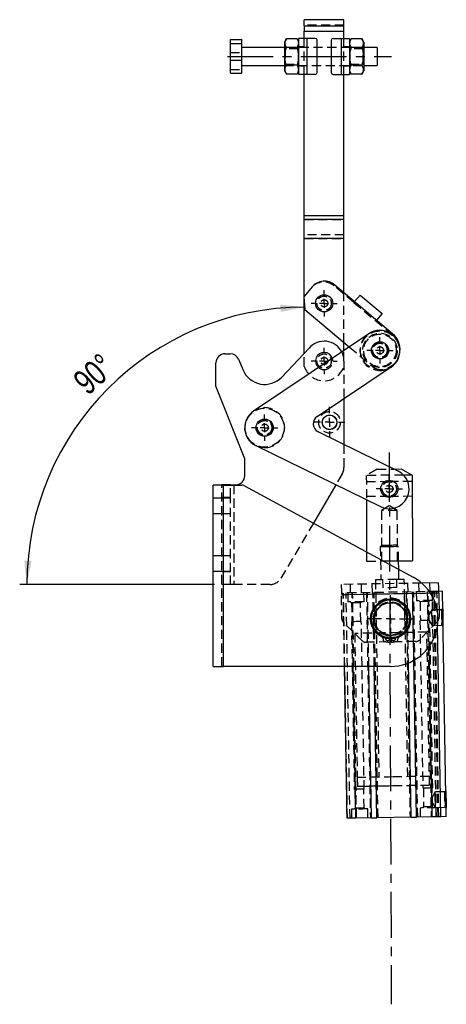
# Model space of a CAD drawing. Extents: x 56 to 806, y 64 to 579.
# Tile 9 of 9: x 688 to 806, y 306 to 579. Entities that reach past the tile are written whole.
import ezdxf

# ---------------------------------------------------------------- set-up
doc = ezdxf.new("R2010")
doc.units = 0
doc.header["$LTSCALE"] = 2
doc.linetypes.add('CENTERX2', pattern=[20.32, 12.7, -2.54, 2.54, -2.54])
doc.linetypes.add('HIDDEN', pattern=[1.905, 1.27, -0.635])
doc.layers.get('0').update_dxf_attribs({"linetype": 'CONTINUOUS'})
doc.styles.add('SLDTEXTSTYLE0', font='TXT', dxfattribs={"width": 0.75})
doc.dimstyles.new('SLDDIMSTYLE1', dxfattribs={"dimtxt": 7, "dimasz": 6.604, "dimexe": 0, "dimexo": 0.0625, "dimgap": 1.75, "dimtad": 1, "dimdec": 4, "dimlfac": 4, "dimzin": 12, "dimtxsty": 'SLDTEXTSTYLE0', "dimsah": 1, "dimcen": 0.09, "dimazin": 3, "dimtfac": 1, "dimtdec": 0, "dimtofl": 0, "dimtmove": 0, "dimatfit": 3, "dimtolj": 1, "dimtzin": 12})

# ---------------------------------------------------------------- blocks, each defined once
blk = doc.blocks.new('_D_4')
at = {"color": 179, "linetype": 'CONTINUOUS'}
blk.add_line((741.57, 422.43), (687.52, 422.43), dxfattribs=at)
blk.add_arc((766.45, 422.43), 76.93, 90, 180, dxfattribs=at)
for points in [[(766.45, 499.36), (759.81, 500.1), (759.9, 498.07)], [(689.52, 422.43), (690.82, 428.99), (688.79, 429.08)]]:
    blk.add_solid(points, dxfattribs=at)
at = {"color": 179, "linetype": 'CONTINUOUS', "insert": (701.77, 479.9, 0.05), "char_height": 7, "attachment_point": 1, "rotation": 41.8214, "style": 'SLDTEXTSTYLE0'}
blk.add_mtext('90°', dxfattribs=at)
blk = doc.blocks.new('SW_CENTERMARKSYMBOL_8')
at = {"color": 0, "linetype": 'CONTINUOUS'}
for p, q in [((0, 2.5), (0, 3.63125)), ((-2.5, 0), (-3.63125, 0)), ((0, 0), (-1.25, 0)), ((0, 0), (0, 1.25)), ((0, 0), (0, -1.25)), ((0, 0), (1.25, 0)), ((2.5, 0), (3.63125, 0)), ((0, -2.5), (0, -3.63125))]:
    blk.add_line(p, q, dxfattribs=at)
blk = doc.blocks.new('SW_CENTERMARKSYMBOL_9')
at = {"color": 0, "linetype": 'CONTINUOUS'}
for p, q in [((0, 2.5), (0, 3.63125)), ((-2.5, 0), (-3.63125, 0)), ((0, 0), (-1.25, 0)), ((0, 0), (0, 1.25)), ((0, 0), (0, -1.25)), ((0, 0), (1.25, 0)), ((2.5, 0), (3.63125, 0)), ((0, -2.5), (0, -3.63125))]:
    blk.add_line(p, q, dxfattribs=at)
blk = doc.blocks.new('SW_CENTERMARKSYMBOL_10')
at = {"color": 0, "linetype": 'CONTINUOUS'}
for p, q in [((0, 2.5), (0, 3.63125)), ((-2.5, 0), (-3.63125, 0)), ((0, 0), (-1.25, 0)), ((0, 0), (0, 1.25)), ((0, 0), (0, -1.25)), ((0, 0), (1.25, 0)), ((2.5, 0), (3.63125, 0)), ((0, -2.5), (0, -3.63125))]:
    blk.add_line(p, q, dxfattribs=at)
blk = doc.blocks.new('SW_CENTERMARKSYMBOL_11')
at = {"color": 0, "linetype": 'CONTINUOUS'}
for p, q in [((0, 2.5), (0, 3.63125)), ((-2.5, 0), (-3.63125, 0)), ((0, 0), (-1.25, 0)), ((0, 0), (0, 1.25)), ((0, 0), (0, -1.25)), ((0, 0), (1.25, 0)), ((2.5, 0), (3.63125, 0)), ((0, -2.5), (0, -3.63125))]:
    blk.add_line(p, q, dxfattribs=at)
blk = doc.blocks.new('SW_CENTERMARKSYMBOL_12')
at = {"color": 0, "linetype": 'CONTINUOUS'}
for p, q in [((0, 2.5), (0, 4.25)), ((-2.5, 0), (-4.25, 0)), ((0, 0), (-1.25, 0)), ((0, 0), (0, 1.25)), ((0, 0), (0, -1.25)), ((0, 0), (1.25, 0)), ((2.5, 0), (4.25, 0)), ((0, -2.5), (0, -4.25))]:
    blk.add_line(p, q, dxfattribs=at)
blk = doc.blocks.new('SW_CENTERMARKSYMBOL_13')
at = {"color": 0, "linetype": 'CONTINUOUS'}
for p, q in [((0, 2.5), (0, 3.63125)), ((-2.5, 0), (-3.63125, 0)), ((0, 0), (-1.25, 0)), ((0, 0), (0, 1.25)), ((0, 0), (0, -1.25)), ((0, 0), (1.25, 0)), ((2.5, 0), (3.63125, 0)), ((0, -2.5), (0, -3.63125))]:
    blk.add_line(p, q, dxfattribs=at)
blk = doc.blocks.new('SW_CENTERMARKSYMBOL_14')
at = {"color": 0, "linetype": 'CONTINUOUS'}
for p, q in [((0, 2.5), (0, 6.55625)), ((-2.5, 0), (-6.55625, 0)), ((0, 0), (-1.25, 0)), ((0, 0), (0, 1.25)), ((0, 0), (0, -1.25)), ((0, 0), (1.25, 0)), ((2.5, 0), (6.55625, 0)), ((0, -2.5), (0, -6.55625))]:
    blk.add_line(p, q, dxfattribs=at)

msp = doc.modelspace()

# ---------------------------------------------------------------- linework, layer by layer
at = {"color": 7, "linetype": 'CONTINUOUS'}
for p, q in [((777.451471, 579.123625), (766.451471, 579.123625)), ((766.451471, 577.461848), (766.451471, 579.123625)), ((777.451471, 577.461848), (777.451471, 579.123625)), ((766.451471, 577.461848), (777.451471, 577.461848)), ((766.451471, 577.461848), (766.451471, 575.932013)), ((777.451471, 575.932013), (777.451471, 577.461848)), ((761.475403, 573.841313), (760.951471, 572.933832)), ((764.427538, 573.841313), (761.475403, 573.841313)), ((764.951471, 572.933832), (764.427538, 573.841313)), ((764.951471, 563.933836), (764.951471, 573.933834)), ((767.201471, 573.933834), (764.951471, 573.933834)), ((766.451471, 575.932013), (777.451471, 575.932013)), ((766.451471, 573.933834), (766.451471, 575.932013)), ((767.201471, 563.933836), (767.201471, 573.933834)), ((769.47647, 573.933834), (767.201471, 573.933834)), ((774.42647, 573.933834), (776.701472, 573.933834)), ((776.701472, 573.933834), (776.701472, 563.933836)), ((776.701472, 573.933834), (778.951471, 573.933834)), ((777.451471, 573.933834), (777.451471, 575.932013)), ((778.951471, 573.933834), (778.951471, 563.933836)), ((779.475403, 573.841313), (778.951471, 572.933832)), ((782.427539, 573.841313), (779.475403, 573.841313)), ((782.951471, 572.933832), (782.427539, 573.841313)), ((745.951471, 573.617542), (749.151471, 573.617542)), ((745.951471, 572.544412), (745.951471, 573.617542)), ((745.951471, 567.860709), (745.951471, 572.544412)), ((745.951471, 572.544412), (749.151471, 572.544412)), ((749.151471, 572.544412), (749.151471, 573.617542)), ((749.151471, 567.860709), (749.151471, 572.544412)), ((760.951471, 571.433836), (749.151471, 571.433836)), ((760.951471, 572.933832), (760.951471, 564.933838)), ((764.427538, 571.387576), (761.475403, 571.387576)), ((769.97647, 564.433837), (769.97647, 573.433833)), ((773.926471, 573.433833), (773.926471, 564.433837)), ((782.427539, 571.387576), (779.475403, 571.387576)), ((782.951471, 572.933832), (782.951471, 564.933838)), ((786.651471, 571.433836), (782.951471, 571.433836)), ((786.651471, 571.433836), (786.651471, 567.24065)), ((745.951471, 567.860709), (749.151471, 567.860709)), ((745.951471, 564.250128), (745.951471, 567.860709)), ((749.151471, 564.250128), (749.151471, 567.860709)), ((749.151471, 566.433834), (760.951471, 566.433834)), ((764.427538, 566.480094), (761.475403, 566.480094)), ((782.427539, 566.480094), (779.475403, 566.480094)), ((782.951471, 566.433834), (786.651471, 566.433834)), ((786.651471, 567.24065), (786.651471, 566.433834)), ((745.951471, 564.250128), (749.151471, 564.250128)), ((760.951471, 564.933838), (761.475403, 564.026357)), ((764.427538, 564.026357), (761.475403, 564.026357)), ((764.427538, 564.026357), (764.951471, 564.933838)), ((767.201471, 563.933836), (764.951471, 563.933836)), ((766.451471, 524.705885), (766.451471, 563.933836)), ((769.47647, 563.933836), (767.201471, 563.933836)), ((774.42647, 563.933836), (776.701472, 563.933836)), ((776.701472, 563.933836), (778.951471, 563.933836)), ((777.451471, 524.705885), (777.451471, 563.933836)), ((778.951471, 564.933838), (779.475403, 564.026357)), ((782.427539, 564.026357), (779.475403, 564.026357)), ((782.427539, 564.026357), (782.951471, 564.933838)), ((777.451471, 524.705885), (766.451471, 524.705885)), ((766.451471, 523.709716), (766.451471, 524.705885)), ((777.451471, 523.709716), (777.451471, 524.705885)), ((777.451471, 523.709716), (766.451471, 523.709716)), ((766.451471, 518.434832), (766.451471, 523.709716)), ((777.451471, 518.434832), (777.451471, 523.709716)), ((777.451471, 518.434832), (766.451471, 518.434832)), ((766.451471, 518.432738), (766.451471, 518.434832)), ((777.451471, 518.432738), (766.451471, 518.432738)), ((766.451471, 502.444165), (766.451471, 518.432738)), ((777.451471, 518.432738), (777.451471, 518.434832)), ((777.451471, 503.38193), (777.451471, 518.432738)), ((790.939313, 492.001496), (774.927446, 505.511587)), ((768.586213, 504.974214), (766.296913, 502.260986)), ((781.904583, 502.732055), (780.37301, 500.916867)), ((781.904583, 502.732055), (788.0189, 497.573069)), ((766.296913, 502.260986), (766.595454, 498.738079)), ((766.451471, 486.613749), (766.451471, 500.437145)), ((766.595454, 498.738079), (778.951113, 488.312931)), ((788.0189, 497.573069), (786.487325, 495.757881)), ((784.36529, 491.943277), (752.388425, 470.501959)), ((777.451471, 487.307382), (777.451471, 489.578261)), ((744.451471, 486.433835), (745.899019, 486.433835)), ((760.174749, 479.974684), (767.785854, 488.025163)), ((741.95147, 477.433836), (741.95147, 483.933835)), ((748.202996, 484.90424), (749.461127, 481.917128)), ((770.023203, 469.082584), (790.491381, 482.80703)), ((749.95147, 457.308836), (741.95147, 477.433836)), ((777.451471, 474.063432), (777.451471, 461.256467)), ((792.433218, 453.898454), (770.313411, 464.762194)), ((753.026882, 460.997099), (787.584041, 444.024982)), ((749.95147, 452.583836), (749.95147, 457.308836)), ((791.276191, 454.466706), (793.337134, 454.474753)), ((793.337134, 454.474753), (796.343871, 452.754428)), ((796.343871, 452.754428), (794.000455, 452.745279)), ((796.343871, 452.754428), (796.436657, 428.986659)), ((741.196382, 399.708839), (741.196382, 450.008834)), ((744.071381, 450.008834), (741.196382, 450.008834)), ((745.946381, 450.083835), (743.571381, 450.083835)), ((743.571381, 450.008834), (743.571381, 450.083835)), ((744.071381, 399.708839), (744.071381, 450.008834)), ((744.071381, 450.008834), (749.123394, 450.008834)), ((745.946381, 450.008834), (745.946381, 450.083835)), ((745.946381, 450.083835), (746.946381, 450.083835)), ((746.946381, 450.083835), (747.451471, 450.083835)), ((749.838031, 449.827658), (796.643209, 424.46514)), ((775.203158, 450.105624), (768.9558, 439.468233)), ((783.67035, 445.94712), (783.726889, 431.46416)), ((788.357193, 428.955117), (796.436657, 428.986659)), ((792.627529, 426.641134), (792.586916, 428.971631)), ((803.694472, 422.895604), (799.022027, 422.814177)), ((804.735702, 420.53839), (803.735853, 420.520963)), ((803.744566, 420.021044), (803.860576, 413.364092)), ((805.82472, 358.047874), (804.735702, 420.53839)), ((804.324948, 358.021738), (803.402101, 410.976918)), ((801.887632, 357.979269), (801.064812, 405.194761)), ((741.196382, 399.708839), (744.071381, 399.708839)), ((790.366919, 399.708839), (744.071381, 399.708839)), ((778.328896, 357.568713), (777.594522, 399.708839)), ((780.76621, 357.611181), (780.032578, 399.708839)), ((785.072871, 357.686238), (784.340546, 399.708839)), ((786.582642, 357.712554), (785.850775, 399.708839)), ((796.071202, 357.877897), (795.325336, 400.677593)), ((797.580973, 357.904212), (796.822988, 401.399256)), ((796.071202, 357.877897), (786.582642, 357.712554)), ((801.887632, 357.979269), (797.580973, 357.904212)), ((805.82472, 358.047874), (804.324948, 358.021738)), ((785.072871, 357.686238), (780.76621, 357.611181))]:
    msp.add_line(p, q, dxfattribs=at)
at = {"color": 7, "linetype": 'HIDDEN'}
for p, q in [((777.451471, 577.597009), (766.451471, 577.597009)), ((777.451471, 577.461848), (766.451471, 577.461848)), ((766.451471, 575.935231), (777.451471, 575.935231)), ((766.451471, 575.932013), (777.451471, 575.932013)), ((766.451471, 563.933836), (766.451471, 573.933834)), ((767.201471, 563.933836), (767.201471, 573.933834)), ((776.701472, 573.933834), (776.701472, 563.933836)), ((777.451471, 563.933836), (777.451471, 573.933834)), ((782.951471, 571.433836), (760.951471, 571.433836)), ((761.099656, 571.058834), (760.951471, 571.270467)), ((761.099656, 571.058834), (761.099656, 566.808836)), ((764.803286, 571.058834), (761.099656, 571.058834)), ((764.951471, 571.270467), (764.803286, 571.058834)), ((764.803286, 566.808836), (764.803286, 571.058834)), ((766.451471, 571.558835), (764.951471, 571.558835)), ((778.951471, 571.558835), (777.451471, 571.558835)), ((779.099657, 571.058834), (778.951471, 571.270467)), ((779.099657, 571.058834), (779.099657, 566.808836)), ((782.803285, 571.058834), (779.099657, 571.058834)), ((782.951471, 571.270467), (782.803285, 571.058834)), ((782.803285, 566.808836), (782.803285, 571.058834)), ((745.951471, 570.006961), (749.151471, 570.006961)), ((760.951471, 566.597203), (761.099656, 566.808836)), ((760.951471, 566.433834), (782.951471, 566.433834)), ((761.099656, 566.808836), (764.803286, 566.808836)), ((764.803286, 566.808836), (764.951471, 566.597203)), ((764.951471, 566.308835), (766.451471, 566.308835)), ((777.451471, 566.308835), (778.951471, 566.308835)), ((778.951471, 566.597203), (779.099657, 566.808836)), ((779.099657, 566.808836), (782.803285, 566.808836)), ((782.803285, 566.808836), (782.951471, 566.597203)), ((745.951471, 565.323258), (749.151471, 565.323258)), ((777.451471, 524.705885), (766.451471, 524.705885)), ((777.451471, 524.703791), (766.451471, 524.703791)), ((766.451471, 523.709716), (777.451471, 523.709716)), ((777.451471, 519.428907), (766.451471, 519.428907)), ((766.451471, 518.434832), (777.451471, 518.434832)), ((777.451471, 518.432738), (766.451471, 518.432738)), ((780.179548, 500.68758), (774.733984, 505.282301)), ((777.451471, 489.578261), (777.451471, 503.38193)), ((766.451471, 500.437145), (766.451471, 502.444165)), ((780.179548, 500.68758), (786.293863, 495.528594)), ((790.975139, 491.578747), (786.293863, 495.528594)), ((766.451471, 482.933835), (766.451471, 486.613749)), ((777.451471, 484.433835), (777.451471, 487.307382)), ((778.951113, 488.312931), (785.129477, 483.099905)), ((777.451471, 484.433835), (777.451471, 474.063432)), ((791.470711, 483.637279), (791.631927, 483.828351)), ((777.451471, 461.256467), (777.451471, 454.885611)), ((786.637184, 454.448597), (783.643969, 452.704848)), ((786.637184, 454.448597), (791.276191, 454.466706)), ((776.969471, 453.113133), (775.203158, 450.105624)), ((794.000455, 452.745279), (783.643969, 452.704848)), ((783.643969, 452.704848), (783.67035, 445.94712)), ((790.000821, 450.961703), (783.65087, 450.936911)), ((796.350774, 450.986491), (790.000821, 450.961703)), ((743.571381, 399.708839), (743.571381, 450.008834)), ((744.071381, 399.708839), (744.071381, 450.008834)), ((745.946381, 446.583835), (745.946381, 450.008834)), ((746.946381, 450.083835), (746.946381, 422.433832)), ((746.946381, 450.008834), (746.946381, 422.433832)), ((743.571381, 446.383835), (741.196382, 446.383835)), ((745.946381, 446.583835), (743.571381, 446.583835)), ((745.946381, 446.383835), (743.571381, 446.383835)), ((745.946381, 425.933836), (745.946381, 446.583835)), ((783.666485, 446.936944), (790.016438, 446.961732)), ((790.016438, 446.961732), (796.366387, 446.98652)), ((790.026891, 444.283647), (787.832069, 442.953175)), ((787.832069, 442.953175), (787.886723, 428.95328)), ((792.232034, 442.970352), (790.026891, 444.283647)), ((792.286687, 428.970458), (792.232034, 442.970352)), ((741.196382, 442.133834), (743.571381, 442.133834)), ((743.571381, 442.133834), (745.946381, 442.133834)), ((768.9558, 439.468233), (759.966048, 424.161358)), ((787.895209, 433.246886), (787.51845, 432.856759)), ((787.51845, 432.856759), (787.677298, 423.741648)), ((792.517693, 432.943882), (792.127565, 433.320643)), ((792.586916, 428.971631), (792.517693, 432.943882)), ((743.571381, 430.383837), (741.196382, 430.383837)), ((745.946381, 430.383837), (743.571381, 430.383837)), ((783.726889, 431.46416), (783.736753, 428.937079)), ((783.736753, 428.937079), (788.357193, 428.955117)), ((741.196382, 426.133835), (743.571381, 426.133835)), ((743.571381, 426.133835), (745.946381, 426.133835)), ((792.676539, 423.828767), (792.627529, 426.641134)), ((745.946381, 425.933836), (743.571381, 425.933836)), ((745.946381, 422.433832), (745.946381, 425.933836)), ((786.177526, 423.715511), (787.131506, 368.973823)), ((792.113115, 423.818947), (788.24072, 423.75146)), ((788.279925, 421.501802), (788.24072, 423.75146)), ((792.15232, 421.569289), (792.113115, 423.818947)), ((795.130291, 369.113216), (794.176311, 423.854904)), ((745.946381, 422.433832), (743.571381, 422.433832)), ((746.946381, 422.433832), (745.946381, 422.433832)), ((756.948048, 422.433832), (746.946381, 422.433832)), ((799.022027, 422.814177), (776.698571, 422.425145)), ((779.123203, 422.467405), (779.164585, 420.092763)), ((782.314108, 420.147652), (782.272725, 422.522286)), ((785.197281, 422.573255), (785.238663, 420.198614)), ((795.237143, 420.37286), (795.195763, 422.747494)), ((798.120317, 422.798464), (798.161701, 420.423822)), ((801.311222, 420.478711), (801.269841, 422.853352)), ((803.735853, 420.520963), (776.739954, 420.050511)), ((803.744566, 420.021044), (776.748665, 419.550584)), ((801.464469, 419.981302), (776.748665, 419.550584)), ((776.864677, 412.893632), (776.748665, 419.550584)), ((777.594522, 399.708839), (777.239877, 420.059221)), ((778.328896, 357.568713), (777.239877, 420.059221)), ((778.403885, 357.570009), (777.314867, 420.060524)), ((779.13119, 357.58269), (778.042172, 420.073205)), ((778.489687, 420.080999), (778.533249, 417.581381)), ((780.032578, 399.708839), (779.677193, 420.101696)), ((780.940999, 357.614236), (779.851981, 420.104744)), ((783.032565, 417.659791), (782.989005, 420.159409)), ((783.6764, 420.171389), (784.765418, 357.680874)), ((784.340546, 399.708839), (783.983853, 420.176746)), ((785.850775, 399.708839), (785.493624, 420.203062)), ((786.582642, 357.712554), (785.493624, 420.203062)), ((786.890096, 357.717903), (785.801078, 420.208418)), ((786.238511, 420.21604), (786.434534, 408.96775)), ((794.433319, 409.107143), (794.237298, 420.355433)), ((794.674729, 420.363055), (795.763747, 357.872547)), ((795.325336, 400.677593), (794.982184, 420.368412)), ((796.822988, 401.399256), (796.491955, 420.394728)), ((797.580973, 357.904212), (796.491955, 420.394728)), ((797.888425, 357.909577), (796.799407, 420.400085)), ((797.486801, 420.412065), (797.530365, 417.91244)), ((800.523841, 420.464987), (801.612862, 357.974471)), ((801.064812, 405.194761), (800.798614, 420.469777)), ((801.013802, 417.702356), (801.279795, 417.977782)), ((803.033293, 357.999237), (801.944275, 420.489745)), ((803.03995, 357.999341), (801.950932, 420.489857)), ((802.029681, 417.99085), (801.986121, 420.490475)), ((803.525069, 358.007805), (802.436051, 420.498313)), ((803.671782, 358.010353), (802.582764, 420.500869)), ((803.743557, 358.011605), (802.654539, 420.50212)), ((803.745673, 358.01165), (802.656655, 420.502158)), ((803.402101, 410.976918), (803.23593, 420.512253)), ((779.283135, 417.594449), (779.558561, 417.328456)), ((779.558561, 417.328456), (779.649678, 412.100004)), ((782.016688, 417.371297), (782.282679, 417.646723)), ((782.107803, 412.142837), (782.016688, 417.371297)), ((798.280251, 417.925508), (798.555677, 417.659523)), ((798.555677, 417.659523), (798.646794, 412.431063)), ((801.82517, 415.378393), (800.626275, 413.215676)), ((801.104919, 412.473904), (801.013802, 417.702356)), ((804.534257, 415.4256), (801.82517, 415.378393)), ((804.819652, 415.72112), (804.534257, 415.4256)), ((800.626275, 413.215676), (801.899799, 411.096038)), ((802.060877, 365.983503), (801.250649, 412.476437)), ((782.532208, 406.809481), (777.322431, 411.840791)), ((779.50395, 412.097463), (780.314178, 365.604521)), ((783.063761, 365.652436), (782.253533, 412.145378)), ((803.439786, 412.295939), (798.408476, 407.086158)), ((798.501064, 412.428522), (799.311296, 365.935581)), ((801.899799, 411.096038), (804.608886, 411.143252)), ((803.531841, 412.400583), (803.439786, 412.295939)), ((804.608886, 411.143252), (804.904406, 410.857858)), ((780.435446, 408.863203), (781.175977, 366.369651)), ((788.238008, 407.600621), (788.317767, 406.994791)), ((790.21692, 406.434322), (790.262268, 408.383796)), ((790.471569, 408.383796), (790.516917, 406.434322)), ((792.41607, 406.994791), (792.495829, 407.600621)), ((801.172943, 366.718137), (800.432411, 409.211689)), ((797.355634, 406.628402), (783.600363, 406.388694)), ((781.132418, 368.869276), (781.175977, 366.369651)), ((801.172943, 366.718137), (801.129379, 369.217762)), ((780.459906, 365.607062), (780.551023, 360.37861)), ((783.00915, 360.421436), (782.918033, 365.649895)), ((799.457022, 365.938121), (799.548139, 360.709669)), ((802.705099, 364.886055), (801.506203, 362.723337)), ((802.006264, 360.75251), (801.915147, 365.980962)), ((805.414186, 364.933269), (802.705099, 364.886055)), ((805.69958, 365.228789), (805.414186, 364.933269)), ((799.548139, 360.709669), (799.282146, 360.434236)), ((801.506203, 362.723337), (802.779724, 360.603707)), ((802.28169, 360.486509), (802.006264, 360.75251)), ((802.779724, 360.603707), (805.488814, 360.650914)), ((805.488814, 360.650914), (805.784331, 360.365526)), ((779.535145, 360.090108), (779.578705, 357.590483)), ((780.551023, 360.37861), (780.285031, 360.103177)), ((783.284576, 360.15545), (783.00915, 360.421436)), ((784.078023, 357.668893), (784.034462, 360.168518)), ((798.532259, 360.421167), (798.575823, 357.921557)), ((803.075139, 357.999967), (803.031579, 360.499577))]:
    msp.add_line(p, q, dxfattribs=at)
at = {"color": 179, "linetype": 'CENTERX2', "ltscale": 0.5}
for p, q in [((745.151471, 568.933835), (790.651471, 568.933835)), ((789.96927, 459.044067), (790.566863, 305.965462))]:
    msp.add_line(p, q, dxfattribs=at)
at = {"color": 8, "linetype": 'CONTINUOUS'}
for p, q in [((746.946381, 450.083835), (746.946381, 450.008834)), ((803.744566, 420.021044), (801.464469, 419.981302))]:
    msp.add_line(p, q, dxfattribs=at)
at = {"color": 7, "linetype": 'HIDDEN', "flags": 128}
for points in [[(780.37301, 500.916867), (780.369292, 500.912461), (780.358282, 500.899413), (780.340404, 500.878225), (780.316346, 500.849711), (780.287028, 500.814965), (780.253582, 500.775324), (780.217289, 500.732312), (780.179548, 500.68758)], [(786.293863, 495.528594), (786.331606, 495.573327), (786.367898, 495.616339), (786.401345, 495.65598), (786.430661, 495.690725), (786.454721, 495.71924), (786.472599, 495.740428), (786.483609, 495.753476), (786.487325, 495.757881)], [(755.451471, 460.377585), (754.486638, 460.461998), (753.734735, 460.649449)], [(792.232034, 442.970352), (792.226908, 442.970333), (792.105009, 442.969857), (791.829371, 442.96878), (791.420434, 442.967182), (790.908527, 442.965185), (790.331618, 442.962931), (789.732489, 442.960595), (789.155577, 442.958342), (788.64367, 442.956345), (788.234732, 442.954747), (787.959094, 442.95367), (787.837197, 442.953193), (787.832069, 442.953175)], [(790.018071, 432.900322), (789.371121, 432.889046), (788.768261, 432.878541), (788.250572, 432.869518), (787.853335, 432.862596), (787.603623, 432.858245), (787.51845, 432.856759)], [(790.011388, 433.283763), (789.415193, 433.273373), (788.867296, 433.263825), (788.412087, 433.255894), (788.086445, 433.250217), (787.916749, 433.247259), (787.895209, 433.246886)], [(792.127565, 433.320643), (792.106026, 433.320267), (791.936331, 433.317309), (791.610689, 433.311635), (791.155481, 433.303701), (790.607584, 433.294153), (790.011388, 433.283763)], [(792.517693, 432.943882), (792.432518, 432.942399), (792.182804, 432.938045), (791.785569, 432.931123), (791.26788, 432.9221), (790.66502, 432.911595), (790.018071, 432.900322)], [(788.24072, 423.75146), (787.544451, 423.739331), (786.96726, 423.729272), (786.535256, 423.72174), (786.267982, 423.717083), (786.177526, 423.715511)], [(794.176311, 423.854904), (794.085857, 423.853324), (793.818583, 423.848668), (793.386579, 423.841143), (792.809387, 423.831084), (792.113115, 423.818947)], [(776.698571, 422.425145), (776.699533, 422.369914), (776.702384, 422.206336), (776.707013, 421.940693), (776.713244, 421.583207), (776.720834, 421.147609), (776.729495, 420.650633), (776.738892, 420.111382), (776.748665, 419.550584)], [(792.15232, 421.569289), (791.695942, 421.561332), (791.215972, 421.552973), (790.720065, 421.54433), (790.216123, 421.535546), (789.712182, 421.526761), (789.216275, 421.518119), (788.736307, 421.509759), (788.279925, 421.501802)], [(802.029681, 417.99085), (802.024436, 417.990761), (801.899788, 417.988585), (801.617925, 417.983675), (801.199754, 417.976388), (800.676287, 417.967269), (800.08635, 417.956987), (799.473692, 417.94631), (798.883756, 417.936029), (798.360289, 417.926902), (797.942118, 417.919615), (797.660258, 417.914705), (797.53561, 417.912537), (797.530365, 417.91244)], [(783.032565, 417.659791), (783.02732, 417.659702), (782.902672, 417.657526), (782.620811, 417.652616), (782.202639, 417.645329), (781.679173, 417.636202), (781.089236, 417.625921), (780.476578, 417.615244), (779.88664, 417.60497), (779.363175, 417.595843), (778.945003, 417.588556), (778.663142, 417.583646), (778.538492, 417.58147), (778.533249, 417.581381)], [(782.016688, 417.371297), (781.96977, 417.370477), (781.768438, 417.366968), (781.434643, 417.361149), (781.013463, 417.35381), (780.561785, 417.345943), (780.140606, 417.338604), (779.80681, 417.332785), (779.605481, 417.329276), (779.558561, 417.328456)], [(801.013802, 417.702356), (800.966886, 417.701537), (800.765552, 417.698027), (800.431759, 417.692216), (800.010581, 417.684877), (799.558901, 417.677002), (799.13772, 417.669663), (798.803926, 417.663844), (798.602597, 417.660335), (798.555677, 417.659523)], [(801.862483, 413.237216), (801.872996, 412.633979), (801.882659, 412.079612), (801.890683, 411.619024), (801.896428, 411.289537), (801.899419, 411.117838), (801.899419, 411.117838), (801.896428, 411.289537), (801.890683, 411.619024), (801.882659, 412.079612), (801.872996, 412.633979), (801.862483, 413.237216), (801.85197, 413.840452), (801.84231, 414.39482), (801.834282, 414.855407), (801.828542, 415.184894), (801.82555, 415.3566), (801.82517, 415.378393)], [(804.571573, 413.28443), (804.582086, 412.681186), (804.591746, 412.126818), (804.599774, 411.666238), (804.605515, 411.336744), (804.608506, 411.165045), (804.608506, 411.165045), (804.605515, 411.336744), (804.599774, 411.666238), (804.591746, 412.126818), (804.582086, 412.681186), (804.571573, 413.28443), (804.561061, 413.887666), (804.551401, 414.442034), (804.543373, 414.902622), (804.537632, 415.232109), (804.534637, 415.403807), (804.534257, 415.4256)], [(801.250649, 412.476437), (801.229761, 412.476079), (801.066459, 412.473233), (800.759555, 412.467884), (800.346062, 412.460679), (799.875856, 412.452483), (799.40565, 412.444288), (798.992158, 412.437083), (798.685253, 412.431733), (798.521952, 412.428887), (798.501064, 412.428522)], [(782.253533, 412.145378), (782.232645, 412.145013), (782.069345, 412.142167), (781.762439, 412.136817), (781.348946, 412.129612), (780.87874, 412.121417), (780.408534, 412.113229), (779.995042, 412.106024), (779.688136, 412.100674), (779.524836, 412.097828), (779.50395, 412.097463)], [(800.432411, 409.211689), (800.386206, 409.210885), (800.181725, 409.207316), (799.817187, 409.200968), (799.298574, 409.19193), (798.634403, 409.180352), (797.835582, 409.166435), (796.915226, 409.150393), (795.888447, 409.132497), (794.772104, 409.113044), (793.58453, 409.092353), (792.345223, 409.070754), (791.074534, 409.048611), (789.793323, 409.026282), (788.522632, 409.004139), (787.283323, 408.982539), (786.095748, 408.961842), (784.979406, 408.942388), (783.952628, 408.924492), (783.032271, 408.908458), (782.233449, 408.894533), (781.56928, 408.882962), (781.050668, 408.873925), (780.686128, 408.867569), (780.481647, 408.864008), (780.435446, 408.863203)], [(791.130897, 369.043516), (789.852322, 369.021239), (788.594738, 368.999319), (787.378798, 368.978129), (786.224468, 368.958013), (785.150702, 368.939297), (784.17513, 368.922302), (783.313771, 368.907289), (782.580769, 368.894512), (781.988161, 368.884185), (781.545675, 368.876474), (781.260581, 368.871504), (781.137555, 368.869366), (781.132418, 368.869276)], [(801.129379, 369.217762), (801.124242, 369.217673), (801.001218, 369.215527), (800.716122, 369.210558), (800.273635, 369.202846), (799.681027, 369.19252), (798.948028, 369.179742), (798.08667, 369.164737), (797.111095, 369.147734), (796.037328, 369.129019), (794.882999, 369.108902), (793.66706, 369.087713), (792.409477, 369.0658), (791.130897, 369.043516)], [(801.172943, 366.718137), (801.126738, 366.717333), (800.92226, 366.713771), (800.557718, 366.707416), (800.039106, 366.698378), (799.374939, 366.686808), (798.576117, 366.672883), (797.655758, 366.656849), (796.628979, 366.638953), (795.51264, 366.619499), (794.325062, 366.598801), (793.085755, 366.577202), (791.815066, 366.555059), (790.533856, 366.53273), (789.263164, 366.510587), (788.023856, 366.488995), (786.83628, 366.468297), (785.719939, 366.448844), (784.69316, 366.430947), (783.772803, 366.414906), (782.973981, 366.400989), (782.309812, 366.38941), (781.7912, 366.380373), (781.426661, 366.374025), (781.22218, 366.370456), (781.175977, 366.369651)], [(791.174461, 366.543898), (789.895882, 366.521613), (788.638298, 366.499701), (787.42236, 366.478512), (786.268028, 366.458395), (785.194262, 366.439679), (784.21869, 366.422677), (783.357332, 366.407672), (782.624331, 366.394894), (782.031721, 366.384567), (781.589237, 366.376856), (781.30414, 366.371887), (781.181115, 366.369741), (781.175977, 366.369651)], [(801.172943, 366.718137), (801.167806, 366.718048), (801.044778, 366.71591), (800.759681, 366.71094), (800.317199, 366.703229), (799.724591, 366.692902), (798.991588, 366.680125), (798.13023, 366.665112), (797.154658, 366.648117), (796.080892, 366.629401), (794.926558, 366.609284), (793.71062, 366.588095), (792.453036, 366.566175), (791.174461, 366.543898)], [(783.063761, 365.652436), (783.042875, 365.652071), (782.879575, 365.649225), (782.572669, 365.643883), (782.159176, 365.636671), (781.68897, 365.628483), (781.218764, 365.620287), (780.805272, 365.613082), (780.498366, 365.607733), (780.335066, 365.604887), (780.314178, 365.604521)], [(802.060877, 365.983503), (802.039989, 365.983138), (801.876691, 365.980291), (801.569783, 365.974942), (801.156291, 365.967737), (800.686084, 365.959542), (800.215878, 365.951346), (799.802386, 365.944141), (799.495482, 365.938792), (799.33218, 365.935946), (799.311296, 365.935581)], [(802.742411, 362.744884), (802.752924, 362.141648), (802.762584, 361.58728), (802.770612, 361.126693), (802.776352, 360.797198), (802.779344, 360.625507), (802.779344, 360.625507), (802.776352, 360.797198), (802.770612, 361.126693), (802.762584, 361.58728), (802.752924, 362.141648), (802.742411, 362.744884), (802.731898, 363.348121), (802.722239, 363.902488), (802.714211, 364.363076), (802.70847, 364.692563), (802.705475, 364.864262), (802.705099, 364.886055)], [(805.451498, 362.792091), (805.462011, 362.188855), (805.471674, 361.634487), (805.479699, 361.1739), (805.485443, 360.84442), (805.488434, 360.672714), (805.488434, 360.672714), (805.485443, 360.84442), (805.479699, 361.1739), (805.471674, 361.634487), (805.462011, 362.188855), (805.451498, 362.792091), (805.440985, 363.395335), (805.431326, 363.949703), (805.423298, 364.410283), (805.417557, 364.739777), (805.414566, 364.911476), (805.414186, 364.933269)], [(802.006264, 360.75251), (801.959348, 360.75169), (801.758014, 360.748173), (801.424221, 360.742362), (801.00304, 360.735016), (800.551363, 360.727148), (800.130182, 360.719817), (799.796388, 360.71399), (799.595055, 360.710488), (799.548139, 360.709669)], [(784.034462, 360.168518), (784.029218, 360.168429), (783.904568, 360.166253), (783.622707, 360.161351), (783.204536, 360.154049), (782.681069, 360.14493), (782.091132, 360.134648), (781.478475, 360.123979), (780.888538, 360.113697), (780.365071, 360.104577), (779.9469, 360.097291), (779.665039, 360.092373), (779.540391, 360.090198), (779.535145, 360.090108)], [(783.00915, 360.421436), (782.96223, 360.420631), (782.7609, 360.417114), (782.427105, 360.411303), (782.005925, 360.403957), (781.554247, 360.396089), (781.133068, 360.388743), (780.799272, 360.382931), (780.597941, 360.379429), (780.551023, 360.37861)], [(803.031579, 360.499577), (803.026334, 360.499488), (802.901686, 360.497312), (802.619823, 360.49241), (802.201652, 360.485123), (801.678185, 360.475989), (801.088248, 360.465722), (800.475591, 360.455038), (799.885654, 360.444756), (799.362187, 360.435636), (798.944016, 360.42835), (798.662153, 360.423432), (798.537505, 360.421257), (798.532259, 360.421167)]]:
    msp.add_lwpolyline(points, dxfattribs=at)
at = {"color": 7, "linetype": 'CONTINUOUS', "flags": 128}
for points in [[(803.744566, 420.021044), (803.734795, 420.581842), (803.725396, 421.121085), (803.716735, 421.618061), (803.709143, 422.053667), (803.702914, 422.411153), (803.698283, 422.676788), (803.695434, 422.840373), (803.694472, 422.895604)], [(804.862027, 413.289489), (804.872998, 412.660138), (804.883216, 412.073673), (804.891993, 411.570066), (804.898728, 411.183635), (804.90296, 410.940716), (804.904406, 410.857858), (804.90296, 410.940716), (804.898728, 411.183635), (804.891993, 411.570066), (804.883216, 412.073673), (804.872998, 412.660138), (804.862031, 413.289489), (804.85106, 413.91884), (804.840841, 414.505305), (804.832064, 415.008912), (804.825329, 415.395343), (804.821097, 415.638262), (804.819652, 415.72112), (804.821097, 415.638262), (804.825329, 415.395343), (804.832064, 415.008912), (804.840841, 414.505305), (804.85106, 413.91884), (804.862027, 413.289489)], [(805.741955, 362.797158), (805.752923, 362.167807), (805.763145, 361.581342), (805.771922, 361.077727), (805.778653, 360.691296), (805.782889, 360.448377), (805.784331, 360.365526), (805.782889, 360.448377), (805.778653, 360.691296), (805.771922, 361.077727), (805.763145, 361.581342), (805.752923, 362.167807), (805.741955, 362.797158), (805.730988, 363.426508), (805.720766, 364.012973), (805.711993, 364.51658), (805.705258, 364.903012), (805.701022, 365.145931), (805.69958, 365.228789), (805.701022, 365.145931), (805.705258, 364.903012), (805.711993, 364.51658), (805.720766, 364.012973), (805.730988, 363.426508), (805.741955, 362.797158)], [(796.071202, 357.877897), (796.190598, 357.879983), (796.600737, 357.887136), (797.051438, 357.894988), (797.461578, 357.902126), (797.580973, 357.904212)], [(804.324948, 358.021738), (804.048487, 358.016925), (803.763573, 358.011963), (803.4704, 358.006851), (803.169162, 358.001606), (802.86006, 357.996212), (802.543294, 357.990699), (802.219082, 357.985036), (801.887632, 357.979269)], [(780.76621, 357.611181), (780.434762, 357.605414), (780.110548, 357.599752), (779.793785, 357.594238), (779.484681, 357.588844), (779.183443, 357.583599), (778.890272, 357.578488), (778.605359, 357.573526), (778.328896, 357.568713)], [(785.072871, 357.686238), (785.192267, 357.688309), (785.602406, 357.695462), (786.053107, 357.703315), (786.463248, 357.710467), (786.582642, 357.712554)]]:
    msp.add_lwpolyline(points, dxfattribs=at)
at = {"color": 7, "linetype": 'CONTINUOUS'}
for centre, radius in [((771.951471, 500.433835), 2.38125), ((787.428335, 487.375154), 2.38125), ((755.451471, 465.933835), 2.38125), ((773.451471, 467.433835), 2.05), ((773.451471, 467.433835), 2), ((790.008629, 448.961717), 2.38125), ((790.366918, 412.88258), 5.55625), ((790.366918, 412.88258), 5.30625)]:
    msp.add_circle(centre, radius, dxfattribs=at)
at = {"color": 7, "linetype": 'HIDDEN'}
for centre, radius in [((771.951471, 500.433835), 2), ((771.951471, 500.433835), 1.984375), ((771.951471, 500.433835), 1), ((787.428335, 487.375154), 5.40625), ((787.428335, 487.375154), 4.7625), ((787.428335, 487.375154), 4.5125), ((787.428335, 487.375154), 2.125), ((787.428335, 487.375154), 2.075), ((787.428335, 487.375154), 2), ((787.428335, 487.375154), 1.984375), ((771.951471, 484.433835), 2), ((771.951471, 484.433835), 1.984375), ((787.428335, 487.375154), 1), ((771.951471, 484.433835), 1), ((755.451471, 465.933835), 5.40625), ((773.451471, 467.433835), 3), ((755.451471, 465.933835), 2.075), ((755.451471, 465.933835), 2), ((755.451471, 465.933835), 1.984375), ((755.451471, 465.933835), 1), ((790.008629, 448.961717), 2), ((790.008629, 448.961717), 1.984375), ((790.008629, 448.961717), 1), ((790.366918, 412.88258), 4.75), ((790.366918, 412.88258), 4.5), ((790.366918, 412.88258), 4.45), ((789.566918, 407.340017), 0.5), ((791.166918, 407.340017), 0.5)]:
    msp.add_circle(centre, radius, dxfattribs=at)
at = {"color": 7, "linetype": 'CONTINUOUS'}
for centre, radius, start, end in [((769.476471, 573.433835), 0.5, 0, 90), ((774.426471, 573.433835), 0.5, 90, 180), ((769.476471, 564.433835), 0.5, 270, 0), ((774.426471, 564.433835), 0.5, 180, 270), ((772.025516, 502.072285), 4.5, 49.84383396, 139.84383396), ((787.428335, 487.375154), 5.55625, 295.68316281, 132.00259606), ((787.428335, 487.375154), 5.5, 303.84287943, 123.84287943), ((787.199049, 487.568616), 5.8, 354.62979115, 49.84383396), ((771.951471, 484.433835), 5.5, 26.77897365, 139.23419648), ((744.451471, 483.933835), 2.5, 90, 180), ((745.899018, 483.933835), 2.5, 22.84015873, 90), ((771.951471, 484.433835), 2.38125, 17.34141843, 230.34434044), ((755.451471, 484.440178), 6.5, 202.84015873, 316.60697149), ((755.451471, 465.933835), 5.55625, 115.68316281, 252.00259606), ((755.451471, 465.933835), 5.5, 123.84287943, 243.84287943), ((771.415496, 467.006165), 2.5, 123.84287943, 243.84287943), ((790.008629, 448.961717), 5.5, 243.84287943, 63.84287943), ((747.451471, 452.583835), 2.5, 270, 0), ((749.123394, 448.508835), 1.5, 61.54787968, 90), ((790.366918, 412.88258), 13.173745, 270, 61.54787968), ((802.360805, 413.337954), 1.5, 321.32395161, 0.99838894)]:
    msp.add_arc(centre, radius, start, end, dxfattribs=at)
at = {"color": 7, "linetype": 'HIDDEN'}
for centre, radius, start, end in [((771.832054, 501.842998), 4.5, 49.84383396, 139.84383396), ((787.428335, 487.375154), 5.55625, 132.00259606, 270), ((771.951471, 484.433835), 5.5, 0, 26.77897365), ((787.199049, 487.568616), 5.8, 319.84383396, 354.62979115), ((771.951471, 484.433835), 2.38125, 270, 17.34141843), ((788.031407, 486.539208), 4.5, 229.84383396, 319.84383396), ((771.951471, 484.715085), 5.78125, 197.94525323, 342.05474677), ((771.951471, 484.433835), 2.38125, 230.34434044, 270), ((787.428335, 487.375154), 5.55625, 270, 295.68316281), ((755.451471, 465.933835), 5.55625, 270, 115.68316281), ((773.951471, 454.88561), 3.5, 329.57421681, 0), ((756.948048, 425.933835), 3.5, 270, 329.57421681), ((790.366918, 413.219584), 5.412996, 300.72231273, 239.27768727), ((790.366918, 412.88258), 4.5, 271.33258012, 268.66741988), ((778.364448, 412.919771), 1.5, 180.99838894, 225.9983922), ((786.924927, 407.427748), 1.324412, 7.5, 59.27768727), ((793.80891, 407.427748), 1.324412, 120.72231273, 172.5), ((797.329497, 408.128176), 1.5, 270.99838894, 315.99838569), ((783.574227, 407.888463), 1.5, 225.9983922, 270.99838894), ((788.689559, 407.043736), 0.375, 187.5, 253.97191337), ((790.366918, 412.88258), 6.45, 253.97191337, 268.66741988), ((790.366918, 412.88258), 6.45, 271.33258012, 286.02808663), ((792.044278, 407.043736), 0.375, 286.02808663, 352.5)]:
    msp.add_arc(centre, radius, start, end, dxfattribs=at)
at = {"color": 7, "linetype": 'CONTINUOUS'}
for points, knots in [([(761.475403, 571.387576), (761.365764, 571.600542), (761.144109, 572.031092), (761.063022, 572.669015), (761.182042, 573.278828), (761.37702, 573.652676), (761.475403, 573.841313)], [0, 0, 0, 0, 0.2646047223, 0.5349477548, 0.7653433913, 1, 1, 1, 1]), ([(764.427538, 573.841313), (764.537177, 573.628347), (764.758833, 573.197796), (764.83992, 572.559873), (764.7209, 571.950061), (764.525921, 571.576212), (764.427538, 571.387576)], [0, 0, 0, 0, 0.2646046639, 0.5349477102, 0.7653433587, 1, 1, 1, 1]), ([(779.475403, 571.387576), (779.365764, 571.600542), (779.144109, 572.031092), (779.063024, 572.669015), (779.182041, 573.278828), (779.37702, 573.652676), (779.475403, 573.841313)], [0, 0, 0, 0, 0.2646047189, 0.5349477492, 0.765343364, 1, 1, 1, 1]), ([(782.427539, 573.841313), (782.537178, 573.628347), (782.758833, 573.197796), (782.839918, 572.559874), (782.720901, 571.950061), (782.525922, 571.576212), (782.427539, 571.387576)], [0, 0, 0, 0, 0.2646046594, 0.5349477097, 0.7653433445, 1, 1, 1, 1]), ([(761.475403, 566.480094), (761.325533, 567.094291), (761.076406, 568.115256), (761.092517, 569.599874), (761.26419, 570.618551), (761.426491, 571.209489), (761.475403, 571.387576)], [0, 0, 0, 0, 0.379384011, 0.6306417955, 0.888689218, 1, 1, 1, 1]), ([(764.427538, 571.387576), (764.476451, 571.209486), (764.635929, 570.628833), (764.809307, 569.610745), (764.829042, 568.125664), (764.577396, 567.09429), (764.427538, 566.480094)], [0, 0, 0, 0, 0.111311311, 0.3629257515, 0.6206142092, 1, 1, 1, 1]), ([(779.475403, 566.480094), (779.325532, 567.094291), (779.076406, 568.115256), (779.092516, 569.599874), (779.264189, 570.618551), (779.426491, 571.209489), (779.475403, 571.387576)], [0, 0, 0, 0, 0.3793840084, 0.6306417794, 0.8886891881, 1, 1, 1, 1]), ([(782.427539, 571.387576), (782.476452, 571.209486), (782.63593, 570.628833), (782.809306, 569.610745), (782.829043, 568.125664), (782.577397, 567.09429), (782.427539, 566.480094)], [0, 0, 0, 0, 0.11131133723, 0.36292573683, 0.62061420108, 1, 1, 1, 1]), ([(761.475403, 564.026357), (761.365764, 564.239323), (761.144109, 564.669874), (761.063022, 565.307797), (761.182042, 565.917609), (761.37702, 566.291458), (761.475403, 566.480094)], [0, 0, 0, 0, 0.2646046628, 0.5349477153, 0.7653433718, 1, 1, 1, 1]), ([(764.427538, 566.480094), (764.537177, 566.267128), (764.758833, 565.836578), (764.83992, 565.198655), (764.7209, 564.588842), (764.525921, 564.214994), (764.427538, 564.026357)], [0, 0, 0, 0, 0.2646047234, 0.5349477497, 0.7653433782, 1, 1, 1, 1]), ([(779.475403, 564.026357), (779.365764, 564.239323), (779.144109, 564.669874), (779.063024, 565.307796), (779.182041, 565.917609), (779.37702, 566.291458), (779.475403, 566.480094)], [0, 0, 0, 0, 0.2646046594, 0.5349477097, 0.7653433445, 1, 1, 1, 1]), ([(782.427539, 566.480094), (782.537178, 566.267128), (782.758833, 565.836578), (782.839918, 565.198655), (782.720901, 564.588842), (782.525922, 564.214994), (782.427539, 564.026357)], [0, 0, 0, 0, 0.2646047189, 0.5349477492, 0.765343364, 1, 1, 1, 1])]:
    msp.add_open_spline(points, degree=3, knots=knots, dxfattribs=at)

# ---------------------------------------------------------------- block references
at = {"color": 179, "linetype": 'CONTINUOUS'}
for name, p in [('SW_CENTERMARKSYMBOL_8', (771.951471, 500.433835)), ('SW_CENTERMARKSYMBOL_9', (787.428335, 487.375154)), ('SW_CENTERMARKSYMBOL_10', (771.951471, 484.433835)), ('SW_CENTERMARKSYMBOL_12', (773.451471, 467.433835)), ('SW_CENTERMARKSYMBOL_11', (755.451471, 465.933835)), ('SW_CENTERMARKSYMBOL_13', (790.008629, 448.961717)), ('SW_CENTERMARKSYMBOL_14', (790.366918, 412.88258))]:
    msp.add_blockref(name, p, dxfattribs=at)

# ---------------------------------------------------------------- dimensions: what is measured, and where the dimension line sits
dim = msp.add_angular_dim_2l(base=(712.053948, 476.831358), line1=((766.451471, 482.933835), (766.451471, 579.123628)), line2=((743.571381, 422.433835), (756.948048, 422.433835)), dimstyle='SLDDIMSTYLE1', dxfattribs=at)
dim.commit()
dim.dimension.update_dxf_attribs({"geometry": '_D_4', "text_midpoint": (715.153867, 479.763904), "dimtype": 162})

doc.saveas('drawing.dxf')
